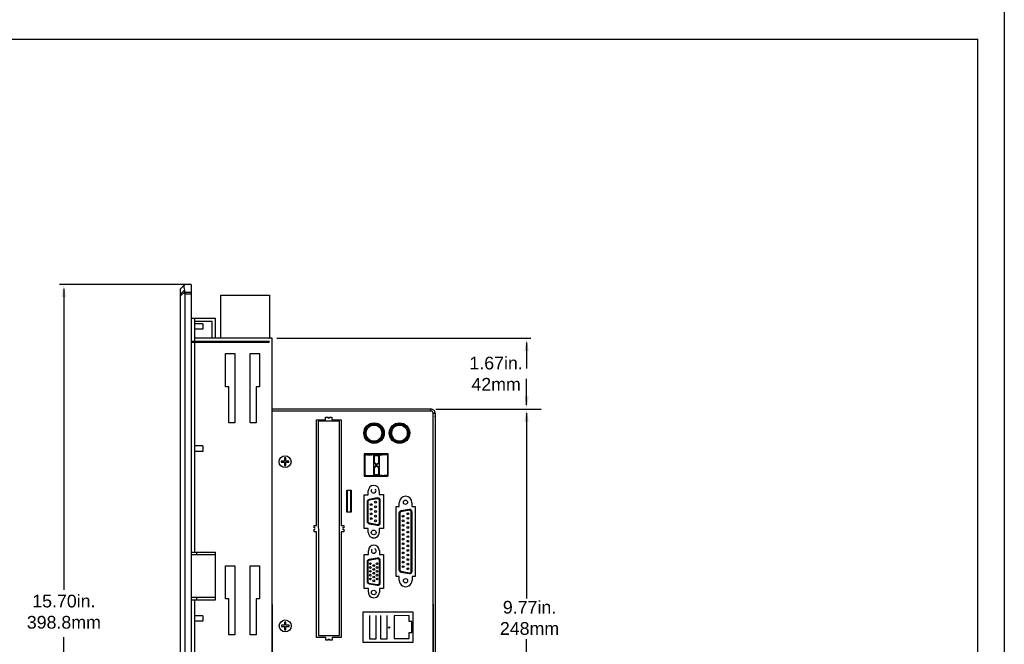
# Model space of a CAD drawing. Extents: x -21.2 to 49, y -81.1 to 9.3.
# Tile 18 of 27: x 25.8 to 49, y -37.6 to -22.9. Entities that reach past the tile are written whole.
import ezdxf

# ---------------------------------------------------------------- set-up
doc = ezdxf.new("R2010")
doc.units = 0
doc.header["$LTSCALE"] = 1.87
doc.header["$MEASUREMENT"] = 0
doc.layers.get('0').update_dxf_attribs({"linetype": 'CONTINUOUS'})
for name, color, linetype in [('dim', 5, 'CONTINUOUS'), ('prod', 6, 'CONTINUOUS'), ('UNIT', 7, 'CONTINUOUS')]:
    doc.layers.add(name, color=color, linetype=linetype)
doc.styles.add('Arial', font='ARIAL.TTF', dxfattribs={"height": 0.3})

msp = doc.modelspace()

# ---------------------------------------------------------------- linework, layer by layer
at = {"linetype": 'Continuous'}
for p in [(14.415, -23.375), (48.415, -51.414)]:
    msp.add_line(p, (48.415, -23.375), dxfattribs=at)
at = {"color": 7, "linetype": 'Continuous'}
for p, q in [((29.715, -29.157), (29.615, -29.257)), ((29.696, -29.199), (29.696, -29.226)), ((29.865, -29.157), (29.715, -29.157)), ((29.865, -29.157), (29.865, -44.897)), ((29.615, -29.283), (29.615, -29.257)), ((29.615, -29.303), (29.615, -29.283)), ((29.708, -29.296), (29.615, -29.389)), ((29.615, -44.797), (29.615, -29.303)), ((29.708, -29.336), (29.615, -29.429)), ((29.715, -29.344), (29.715, -44.71)), ((29.865, -29.344), (29.715, -29.344)), ((29.865, -29.384), (29.715, -29.384)), ((30.564, -30.427), (30.564, -29.407)), ((30.564, -29.407), (31.714, -29.407)), ((31.714, -29.407), (31.714, -30.417)), ((29.865, -29.955), (30.443, -29.955)), ((29.943, -29.955), (29.943, -30.505)), ((30.365, -30.033), (29.943, -30.033)), ((30.142, -30.082), (29.943, -30.082)), ((30.142, -30.082), (30.142, -30.212)), ((30.365, -30.427), (30.365, -30.033)), ((30.443, -30.427), (30.443, -29.955)), ((30.142, -30.212), (29.943, -30.212)), ((31.704, -30.505), (29.865, -30.505)), ((29.865, -30.515), (31.704, -30.515)), ((31.774, -30.427), (29.943, -30.427)), ((29.943, -30.515), (29.943, -35.467)), ((30.759, -30.515), (30.759, -30.505)), ((30.884, -30.515), (30.884, -30.505)), ((31.259, -30.515), (31.259, -30.505)), ((31.384, -30.505), (31.384, -30.515)), ((31.704, -30.505), (31.704, -30.515)), ((31.774, -43.627), (31.774, -30.427)), ((30.679, -31.567), (30.679, -30.787)), ((30.679, -30.787), (30.899, -30.787)), ((30.899, -30.787), (30.899, -32.417)), ((31.259, -32.417), (31.259, -30.787)), ((31.259, -30.787), (31.479, -30.787)), ((31.479, -30.787), (31.479, -31.567)), ((30.759, -31.567), (30.679, -31.567)), ((30.759, -32.417), (30.759, -31.567)), ((31.399, -31.567), (31.399, -32.417)), ((31.479, -31.567), (31.399, -31.567)), ((30.899, -32.417), (30.759, -32.417)), ((31.399, -32.417), (31.259, -32.417)), ((30.142, -32.962), (29.943, -32.962)), ((30.142, -32.962), (30.142, -33.092)), ((30.142, -33.092), (29.943, -33.092)), ((29.865, -35.467), (30.443, -35.467)), ((29.994, -35.467), (29.994, -35.527)), ((30.443, -36.587), (30.443, -35.467)), ((30.443, -35.527), (29.865, -35.527)), ((30.679, -36.567), (30.679, -35.787)), ((30.679, -35.787), (30.899, -35.787)), ((30.899, -35.787), (30.899, -37.417)), ((31.259, -37.417), (31.259, -35.787)), ((31.259, -35.787), (31.479, -35.787)), ((31.479, -35.787), (31.479, -36.567)), ((29.865, -36.527), (30.443, -36.527)), ((29.865, -36.587), (30.443, -36.587)), ((29.943, -36.587), (29.943, -43.539)), ((29.994, -36.527), (29.994, -36.587)), ((30.759, -36.567), (30.679, -36.567)), ((30.759, -37.417), (30.759, -36.567)), ((31.399, -36.567), (31.399, -37.417)), ((31.479, -36.567), (31.399, -36.567)), ((30.142, -36.962), (29.943, -36.962)), ((30.142, -37.092), (29.943, -37.092)), ((30.142, -36.962), (30.142, -37.092)), ((30.899, -37.417), (30.759, -37.417)), ((31.399, -37.417), (31.259, -37.417))]:
    msp.add_line(p, q, dxfattribs=at)
for points in [[(29.708, -29.163), (29.7, -29.177), (29.696, -29.199)], [(29.696, -29.226), (29.7, -29.26), (29.708, -29.296)], [(29.708, -29.296), (29.712, -29.312), (29.714, -29.328), (29.715, -29.344)], [(29.708, -29.336), (29.712, -29.352), (29.714, -29.368), (29.715, -29.384)]]:
    msp.add_lwpolyline(points, dxfattribs=at)
msp.add_arc((31.704, -30.417), 0.01, 270, 0, dxfattribs=at)
at = {"layer": 'dim', "linetype": 'Continuous'}
for p, q in [((29.752, -29.157), (26.765, -29.157)), ((26.865, -29.257), (26.865, -36.354)), ((31.886, -30.427), (37.876, -30.427)), ((37.776, -30.527), (37.776, -31.14)), ((37.776, -31.993), (37.776, -31.38)), ((35.634, -32.093), (38.12, -32.093)), ((37.775, -32.193), (37.775, -36.555)), ((26.865, -44.791), (26.865, -37.472)), ((37.775, -41.844), (37.775, -37.518))]:
    msp.add_line(p, q, dxfattribs=at)
for points in [[(26.815, -29.457), (26.915, -29.457), (26.865, -29.157)], [(37.726, -30.727), (37.826, -30.727), (37.776, -30.427)], [(37.726, -31.793), (37.826, -31.793), (37.776, -32.093)], [(37.725, -32.393), (37.825, -32.393), (37.775, -32.093)]]:
    msp.add_solid(points, dxfattribs=at)
at = {"layer": 'prod', "flags": 128}
msp.add_lwpolyline([(-21.163, 9.318), (49.039, 9.318), (49.039, -81.148), (-21.163, -81.148)], close=True, dxfattribs=at)
at = {"layer": 'UNIT', "linetype": 'Continuous'}
for p, q in [((35.522, -32.093), (31.774, -32.096)), ((35.522, -32.141), (31.774, -32.144)), ((35.522, -32.141), (35.522, -32.093)), ((35.567, -32.189), (35.565, -32.189)), ((35.578, -41.849), (35.57, -32.189)), ((35.57, -32.189), (35.618, -32.189)), ((35.618, -32.189), (35.626, -41.849)), ((32.824, -34.836), (32.822, -32.346)), ((32.822, -32.346), (33.037, -32.346)), ((33.362, -32.381), (32.862, -32.382)), ((32.862, -32.382), (32.866, -37.432)), ((33.037, -32.346), (33.037, -32.286)), ((33.037, -32.286), (33.097, -32.286)), ((33.097, -32.286), (33.097, -32.316)), ((33.127, -32.316), (33.127, -32.286)), ((33.127, -32.286), (33.187, -32.286)), ((33.187, -32.286), (33.187, -32.346)), ((33.187, -32.346), (33.402, -32.346)), ((33.366, -37.431), (33.362, -32.381)), ((33.402, -32.346), (33.404, -34.836)), ((35.618, -32.275), (35.622, -32.275)), ((33.945, -33.15), (33.945, -33.67)), ((34.508, -33.15), (33.945, -33.15)), ((34.508, -33.153), (33.945, -33.154)), ((33.945, -33.154), (33.945, -33.674)), ((33.946, -33.151), (33.946, -33.671)), ((34.509, -33.151), (33.946, -33.151)), ((33.965, -33.182), (33.965, -33.412)), ((33.965, -33.182), (33.965, -33.412)), ((33.976, -33.169), (33.978, -33.169)), ((33.979, -33.169), (33.976, -33.169)), ((34.489, -33.169), (33.978, -33.169)), ((33.982, -33.169), (33.979, -33.169)), ((33.981, -33.169), (33.985, -33.169)), ((33.985, -33.169), (33.982, -33.169)), ((34.028, -33.169), (34.007, -33.169)), ((34.007, -33.169), (34.125, -33.169)), ((34.125, -33.169), (34.105, -33.169)), ((34.171, -33.178), (34.171, -33.173)), ((34.171, -33.658), (34.171, -33.173)), ((34.171, -33.173), (34.171, -33.173)), ((34.171, -33.173), (34.304, -33.173)), ((34.171, -33.378), (34.171, -33.178)), ((34.171, -33.178), (34.186, -33.193)), ((34.272, -33.169), (34.175, -33.169)), ((34.175, -33.169), (34.184, -33.169)), ((34.186, -33.193), (34.186, -33.378)), ((34.289, -33.193), (34.186, -33.193)), ((34.263, -33.169), (34.272, -33.169)), ((34.289, -33.193), (34.304, -33.178)), ((34.289, -33.378), (34.289, -33.193)), ((34.304, -33.173), (34.304, -33.173)), ((34.304, -33.173), (34.304, -33.178)), ((34.304, -33.173), (34.304, -33.658)), ((34.304, -33.178), (34.304, -33.378)), ((34.31, -33.169), (34.31, -33.169)), ((34.31, -33.169), (34.373, -33.169)), ((34.373, -33.169), (34.31, -33.169)), ((34.502, -33.649), (34.502, -33.182)), ((34.502, -33.182), (34.502, -33.649)), ((34.508, -33.67), (34.508, -33.15)), ((34.508, -33.673), (34.508, -33.153)), ((34.509, -33.671), (34.509, -33.151)), ((32.068, -33.319), (31.993, -33.319)), ((31.993, -33.319), (31.993, -33.349)), ((31.993, -33.349), (32.068, -33.349)), ((32.098, -33.244), (32.068, -33.244)), ((32.068, -33.244), (32.068, -33.319)), ((32.068, -33.349), (32.068, -33.424)), ((32.068, -33.424), (32.098, -33.424)), ((32.098, -33.319), (32.098, -33.244)), ((32.173, -33.319), (32.098, -33.319)), ((32.098, -33.349), (32.173, -33.349)), ((32.098, -33.424), (32.098, -33.349)), ((32.173, -33.349), (32.173, -33.319)), ((33.965, -33.419), (33.965, -33.649)), ((33.965, -33.419), (33.965, -33.649)), ((34.22, -33.378), (34.171, -33.378)), ((34.186, -33.378), (34.22, -33.378)), ((34.22, -33.378), (34.22, -33.453)), ((34.22, -33.453), (34.22, -33.378)), ((34.22, -33.378), (34.22, -33.378)), ((34.255, -33.378), (34.255, -33.378)), ((34.255, -33.453), (34.255, -33.378)), ((34.255, -33.453), (34.255, -33.378)), ((34.255, -33.378), (34.289, -33.378)), ((34.255, -33.378), (34.304, -33.378)), ((34.304, -33.378), (34.289, -33.378)), ((34.304, -33.378), (34.304, -33.378)), ((34.502, -33.199), (34.502, -33.632)), ((34.502, -33.223), (34.502, -33.223)), ((34.502, -33.231), (34.502, -33.262)), ((33.965, -33.6), (33.965, -33.569)), ((34.171, -33.653), (34.171, -33.453)), ((34.171, -33.453), (34.22, -33.453)), ((34.186, -33.638), (34.171, -33.653)), ((34.171, -33.653), (34.171, -33.658)), ((34.171, -33.658), (34.171, -33.658)), ((34.171, -33.658), (34.304, -33.658)), ((34.304, -33.658), (34.171, -33.658)), ((34.186, -33.453), (34.186, -33.638)), ((34.22, -33.453), (34.186, -33.453)), ((34.186, -33.638), (34.289, -33.638)), ((34.22, -33.453), (34.22, -33.453)), ((34.255, -33.453), (34.255, -33.453)), ((34.289, -33.453), (34.255, -33.453)), ((34.255, -33.453), (34.304, -33.453)), ((34.289, -33.638), (34.289, -33.453)), ((34.289, -33.453), (34.304, -33.453)), ((34.304, -33.653), (34.289, -33.638)), ((34.304, -33.453), (34.304, -33.453)), ((34.304, -33.453), (34.304, -33.653)), ((34.304, -33.485), (34.304, -33.484)), ((34.304, -33.582), (34.304, -33.485)), ((34.304, -33.582), (34.304, -33.583)), ((34.304, -33.653), (34.304, -33.658)), ((34.304, -33.658), (34.304, -33.658)), ((34.502, -33.607), (34.502, -33.608)), ((33.945, -33.67), (34.508, -33.67)), ((33.945, -33.674), (34.508, -33.673)), ((33.946, -33.671), (34.509, -33.671)), ((33.976, -33.662), (33.979, -33.662)), ((33.978, -33.662), (33.976, -33.662)), ((33.978, -33.662), (34.489, -33.662)), ((33.979, -33.662), (33.985, -33.662)), ((33.985, -33.662), (33.981, -33.662)), ((33.985, -33.662), (33.985, -33.662)), ((34.175, -33.661), (34.272, -33.661)), ((34.184, -33.661), (34.175, -33.661)), ((34.31, -33.661), (34.31, -33.661)), ((34.373, -33.661), (34.31, -33.661)), ((34.31, -33.661), (34.373, -33.661)), ((34.473, -33.661), (34.418, -33.661)), ((34.473, -33.661), (34.473, -33.661)), ((34.489, -33.661), (34.473, -33.661)), ((33.539, -34.521), (33.538, -34.001)), ((33.538, -34.001), (33.638, -34.001)), ((33.543, -34.014), (33.544, -34.514)), ((33.633, -34.014), (33.543, -34.014)), ((33.634, -34.514), (33.633, -34.014)), ((33.638, -34.001), (33.639, -34.521)), ((33.949, -34.911), (33.949, -34.111)), ((33.949, -34.111), (34.044, -34.111)), ((34.044, -34.111), (34.044, -34.021)), ((34.304, -34.02), (34.304, -34.11)), ((34.304, -34.11), (34.399, -34.11)), ((34.399, -34.11), (34.399, -34.91)), ((34.016, -34.282), (34.016, -34.737)), ((34.036, -34.273), (34.036, -34.746)), ((34.26, -34.208), (34.06, -34.244)), ((34.256, -34.189), (34.065, -34.222)), ((34.307, -34.771), (34.307, -34.248)), ((34.327, -34.771), (34.327, -34.248)), ((34.774, -34.39), (34.774, -34.3)), ((35.074, -34.3), (35.074, -34.39)), ((33.639, -34.521), (33.539, -34.521)), ((33.544, -34.514), (33.634, -34.514)), ((33.546, -34.514), (33.546, -34.521)), ((34.7, -36.04), (34.699, -34.39)), ((34.699, -34.39), (34.774, -34.39)), ((34.766, -34.553), (34.767, -35.877)), ((34.786, -34.545), (34.787, -35.885)), ((35.01, -34.48), (34.811, -34.515)), ((35.006, -34.46), (34.815, -34.494)), ((35.058, -35.91), (35.057, -34.519)), ((35.074, -34.39), (35.149, -34.39)), ((35.078, -35.91), (35.077, -34.519)), ((35.149, -34.39), (35.15, -36.04)), ((34.061, -34.775), (34.26, -34.81)), ((34.066, -34.796), (34.257, -34.83)), ((32.764, -34.896), (32.764, -34.836)), ((32.764, -34.836), (32.824, -34.836)), ((32.794, -34.896), (32.764, -34.896)), ((32.764, -34.986), (32.764, -34.926)), ((32.764, -34.926), (32.794, -34.926)), ((32.824, -34.986), (32.764, -34.986)), ((32.826, -37.476), (32.824, -34.986)), ((33.404, -34.836), (33.464, -34.836)), ((33.404, -34.986), (33.406, -37.476)), ((33.464, -34.986), (33.404, -34.986)), ((33.464, -34.896), (33.434, -34.896)), ((33.434, -34.926), (33.464, -34.926)), ((33.464, -34.836), (33.464, -34.896)), ((33.464, -34.926), (33.464, -34.986)), ((34.044, -34.911), (33.949, -34.911)), ((34.044, -35.001), (34.044, -34.911)), ((34.304, -34.91), (34.304, -35)), ((34.399, -34.91), (34.304, -34.91)), ((34.045, -35.521), (34.045, -35.431)), ((34.305, -35.43), (34.305, -35.52)), ((33.95, -36.321), (33.95, -35.521)), ((33.95, -35.521), (34.045, -35.521)), ((34.015, -35.699), (34.015, -36.155)), ((34.035, -35.691), (34.035, -36.163)), ((34.259, -35.626), (34.06, -35.661)), ((34.255, -35.606), (34.064, -35.64)), ((34.305, -35.52), (34.4, -35.52)), ((34.306, -36.188), (34.306, -35.665)), ((34.326, -36.188), (34.326, -35.665)), ((34.4, -35.52), (34.4, -36.32)), ((34.812, -35.915), (35.011, -35.95)), ((34.817, -35.936), (35.008, -35.97)), ((34.06, -36.193), (34.259, -36.228)), ((34.775, -36.04), (34.7, -36.04)), ((34.775, -36.13), (34.775, -36.04)), ((35.15, -36.04), (35.075, -36.04)), ((35.075, -36.04), (35.075, -36.13)), ((34.045, -36.321), (33.95, -36.321)), ((34.045, -36.411), (34.045, -36.321)), ((34.065, -36.214), (34.256, -36.247)), ((34.4, -36.32), (34.305, -36.32)), ((34.305, -36.32), (34.305, -36.41)), ((31.776, -36.695), (31.78, -41.862)), ((33.926, -36.872), (35.096, -36.871)), ((33.926, -37.592), (33.926, -36.872)), ((35.096, -36.871), (35.096, -37.591)), ((35.574, -36.694), (35.574, -41.789)), ((32.101, -37.114), (32.071, -37.114)), ((32.071, -37.114), (32.071, -37.189)), ((32.101, -37.189), (32.101, -37.114)), ((34.069, -36.957), (34.07, -37.505)), ((34.23, -37.505), (34.229, -36.957)), ((34.229, -37.505), (34.229, -37.04)), ((34.33, -36.957), (34.331, -37.505)), ((34.491, -37.505), (34.491, -36.957)), ((34.491, -37.505), (34.491, -37.04)), ((35.007, -36.961), (34.657, -36.962)), ((34.657, -36.962), (34.657, -37.498)), ((35.007, -37.102), (35.007, -36.961)), ((35.067, -37.102), (35.007, -37.102)), ((35.067, -37.357), (35.067, -37.102)), ((32.071, -37.189), (31.996, -37.189)), ((31.996, -37.189), (31.996, -37.219)), ((31.996, -37.219), (32.071, -37.219)), ((32.071, -37.219), (32.071, -37.294)), ((32.071, -37.294), (32.101, -37.294)), ((32.176, -37.189), (32.101, -37.189)), ((32.101, -37.219), (32.176, -37.219)), ((32.101, -37.294), (32.101, -37.219)), ((32.176, -37.219), (32.176, -37.189)), ((35.007, -37.357), (35.067, -37.357)), ((35.007, -37.498), (35.007, -37.357)), ((35.067, -37.357), (35.067, -37.188)), ((33.041, -37.476), (32.826, -37.476)), ((32.866, -37.432), (33.366, -37.431)), ((33.041, -37.536), (33.041, -37.476)), ((33.101, -37.536), (33.041, -37.536)), ((33.101, -37.506), (33.101, -37.536)), ((33.131, -37.536), (33.131, -37.506)), ((33.191, -37.536), (33.131, -37.536)), ((33.406, -37.476), (33.191, -37.476)), ((33.191, -37.476), (33.191, -37.536)), ((35.096, -37.591), (33.926, -37.592)), ((34.07, -37.505), (34.23, -37.505)), ((34.331, -37.505), (34.491, -37.505)), ((34.657, -37.498), (35.007, -37.498))]:
    msp.add_line(p, q, dxfattribs=at)
for points in [[(33.976, -33.169), (33.978, -33.169), (33.981, -33.169)], [(33.981, -33.662), (33.978, -33.662), (33.976, -33.662)]]:
    msp.add_lwpolyline(points, dxfattribs=at)
for centre, radius in [((34.179, -32.662), 0.24), ((34.18, -32.658), 0.24), ((34.18, -32.659), 0.24), ((34.179, -32.662), 0.215), ((34.179, -32.662), 0.19), ((34.779, -32.661), 0.24), ((34.78, -32.658), 0.24), ((34.78, -32.658), 0.24), ((34.779, -32.662), 0.215), ((34.779, -32.662), 0.19), ((32.083, -33.334), 0.14), ((32.083, -33.334), 0.14), ((32.083, -33.334), 0.14), ((34.112, -34.344), 0.021), ((34.217, -34.289), 0.0218), ((34.921, -34.29), 0.05), ((34.112, -34.454), 0.021), ((34.112, -34.564), 0.021), ((34.217, -34.399), 0.0218), ((34.217, -34.509), 0.0218), ((34.977, -34.561), 0.0205), ((34.113, -34.674), 0.021), ((34.217, -34.619), 0.0218), ((34.217, -34.729), 0.0218), ((34.865, -34.619), 0.0205), ((34.865, -34.727), 0.0205), ((34.865, -34.835), 0.0205), ((34.977, -34.669), 0.0205), ((34.977, -34.777), 0.0205), ((34.171, -35.001), 0.056), ((34.865, -34.943), 0.0205), ((34.865, -35.051), 0.0205), ((34.977, -34.885), 0.0205), ((34.977, -34.993), 0.0205), ((34.865, -35.159), 0.0205), ((34.865, -35.267), 0.0205), ((34.977, -35.101), 0.0205), ((34.977, -35.209), 0.0205), ((34.866, -35.375), 0.0205), ((34.866, -35.483), 0.0205), ((34.977, -35.317), 0.0205), ((34.978, -35.425), 0.0205), ((34.978, -35.533), 0.0205), ((34.092, -35.737), 0.0205), ((34.248, -35.737), 0.0205), ((34.866, -35.591), 0.0205), ((34.866, -35.699), 0.0205), ((34.978, -35.641), 0.0205), ((34.978, -35.749), 0.0205), ((34.092, -35.827), 0.0205), ((34.092, -35.917), 0.0205), ((34.172, -35.782), 0.0205), ((34.172, -35.872), 0.0205), ((34.172, -35.962), 0.0205), ((34.248, -35.827), 0.0205), ((34.248, -35.917), 0.0205), ((34.866, -35.807), 0.0205), ((34.978, -35.857), 0.0205), ((34.092, -36.007), 0.0205), ((34.092, -36.097), 0.0205), ((34.172, -36.052), 0.0205), ((34.172, -36.142), 0.0205), ((34.248, -36.007), 0.0205), ((34.248, -36.097), 0.0205), ((34.922, -36.14), 0.05), ((34.172, -36.416), 0.055), ((32.086, -37.204), 0.14), ((32.086, -37.204), 0.14), ((32.086, -37.204), 0.14), ((34.537, -37.238), 0.015)]:
    msp.add_circle(centre, radius, dxfattribs=at)
for centre, radius, start, end in [((35.522, -32.189), 0.096, 0.0477, 90.0477), ((35.522, -32.189), 0.048, 0.0477, 90.0477), ((35.526, -32.275), 0.096, 0, 11.5908), ((34.178, -32.665), 0.215, 175.363, 9.2679), ((34.179, -32.662), 0.215, 175.363, 9.2679), ((34.178, -32.665), 0.19, 155.2567, 29.5888), ((34.179, -32.662), 0.19, 155.2567, 29.5888), ((34.778, -32.664), 0.215, 175.5752, 9.1067), ((34.779, -32.662), 0.215, 175.5752, 9.1067), ((34.778, -32.664), 0.19, 155.5108, 29.2573), ((34.779, -32.662), 0.19, 155.5108, 29.2573), ((33.978, -33.182), 0.0126, 90, 180), ((33.978, -33.182), 0.0126, 90, 180), ((34.489, -33.182), 0.0126, 360, 90), ((34.489, -33.182), 0.0126, 360, 90), ((33.978, -33.649), 0.0126, 180, 270), ((33.978, -33.649), 0.0126, 180, 270), ((34.489, -33.649), 0.0126, 270, 360), ((34.489, -33.649), 0.0126, 270, 360), ((34.174, -34.021), 0.13, 0.0477, 180.0477), ((34.17, -34.017), 0.056, 148.6586, 37.4684), ((34.076, -34.281), 0.06, 100.0477, 180.0477), ((34.066, -34.273), 0.03, 100.0477, 180.0477), ((34.267, -34.248), 0.06, 0.0477, 100.0477), ((34.267, -34.248), 0.04, 0.0477, 100.0477), ((34.924, -34.3), 0.15, 0.0477, 180.0477), ((34.826, -34.553), 0.06, 100.0477, 180.0477), ((34.816, -34.545), 0.03, 100.0477, 180.0477), ((35.017, -34.52), 0.06, 0.0477, 100.0477), ((35.017, -34.52), 0.04, 0.0477, 100.0477), ((34.076, -34.737), 0.06, 180.0477, 260.0477), ((34.066, -34.746), 0.03, 180.0477, 260.0477), ((34.267, -34.771), 0.06, 260.0477, 0.0477), ((34.267, -34.771), 0.04, 260.0477, 0.0477), ((35.019, -34.605), 0.06, 360, 11.6328), ((34.174, -35.001), 0.13, 180.0477, 0.0477), ((34.173, -35.086), 0.056, 212.3606, 217.2896), ((34.173, -35.086), 0.056, 320.4744, 327.7346), ((34.175, -35.431), 0.13, 0.0477, 180.0477), ((34.172, -35.436), 0.055, 128.6856, 61.9086), ((34.075, -35.699), 0.06, 100.0477, 180.0477), ((34.065, -35.691), 0.03, 100.0477, 180.0477), ((34.266, -35.665), 0.06, 0.0477, 100.0477), ((34.266, -35.665), 0.04, 0.0477, 100.0477), ((34.267, -35.75), 0.06, 360, 6.1509), ((34.827, -35.877), 0.06, 180.0477, 260.0477), ((34.817, -35.885), 0.03, 180.0477, 260.0477), ((35.018, -35.911), 0.06, 260.0477, 0.0477), ((35.018, -35.911), 0.04, 260.0477, 0.0477), ((34.075, -36.155), 0.06, 180.0477, 260.0477), ((34.065, -36.163), 0.03, 180.0477, 260.0477), ((34.266, -36.188), 0.06, 260.0477, 0.0477), ((34.266, -36.188), 0.04, 260.0477, 0.0477), ((34.925, -36.13), 0.15, 180.0477, 0.0477), ((34.175, -36.411), 0.13, 180.0477, 0.0477)]:
    msp.add_arc(centre, radius, start, end, dxfattribs=at)

# ---------------------------------------------------------------- texts
at = {"layer": 'dim', "linetype": 'Continuous', "char_height": 0.3, "attachment_point": 5, "style": 'Arial'}
for s, insert in [('1.67in.\\P42mm', (37.057, -31.26)), ('9.77in.\\P248mm', (37.845, -37.016))]:
    msp.add_mtext(s, dxfattribs=dict(at, insert=insert))
at = {"layer": 'dim', "insert": (26.866, -36.87), "char_height": 0.3, "attachment_point": 5, "style": 'Arial'}
msp.add_mtext('15.70in.\\P398.8mm', dxfattribs=at)

doc.saveas('drawing.dxf')
